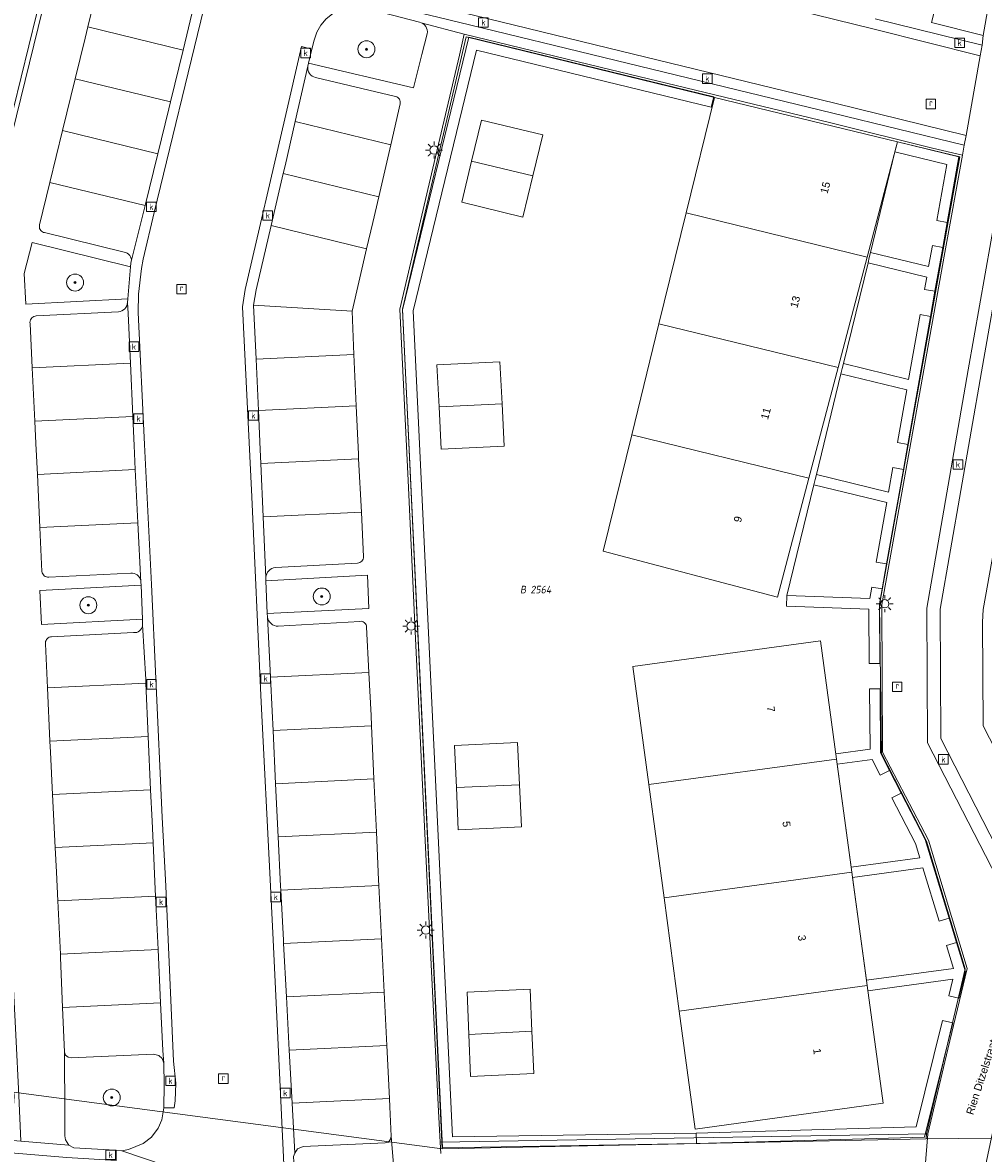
# Model space of a CAD drawing. Header units: metres. Extents: x 207466 to 209466, y 475780 to 477780.
# Tile 111 of 189: x 208454 to 208499, y 476604 to 476657. Entities that reach past the tile are written whole.
import ezdxf
from ezdxf.enums import TextEntityAlignment as Align

# ---------------------------------------------------------------- set-up
doc = ezdxf.new("R2010")
doc.units = ezdxf.units.M
doc.layers.get('0').update_dxf_attribs({"color": 253, "linetype": 'CONTINUOUS'})
for name, color, linetype, lineweight, true_color in [('B-RO-GR-BEPLANTING_CULTUUR_VASTE PLANTENVAK-GV', 7, 'CONTINUOUS', 0, 0x6d8a47), ('B-RO-GR-BOOM-S', 7, 'CONTINUOUS', 0, 0x6d8a47), ('B-RO-OG-BEBOUWING-GV', 7, 'CONTINUOUS', 0, 0xa50000), ('N-RO-GR-GROENVOORZIENING-GV', 7, 'CONTINUOUS', 0, 0x6d8a47)]:
    doc.layers.add(name, color=color, linetype=linetype, lineweight=lineweight, true_color=true_color)
for name, color, linetype, lineweight in [('B-RO-KL-ET_LS_OV_LICHTMAST-S', 253, 'CONTINUOUS', 0), ('B-RO-OG-BEBOUWING-T18', 7, 'CONTINUOUS', 0), ('B-RO-OG-TERREIN_ERF-GV', 253, 'CONTINUOUS', 0), ('B-RO-RI-GWA_KOLK-S', 253, 'CONTINUOUS', 0), ('B-RO-RI-GWA_RIOOLPUT-S', 253, 'CONTINUOUS', 0), ('B-RO-VH-ONVERHARD-GV', 253, 'CONTINUOUS', 0), ('B-RO-VH-VERHARDING_STRAATBAKSTEEN-GV', 253, 'CONTINUOUS', 0), ('B-WE-KG-GRENS_PERCEEL-GV', 150, 'CONTINUOUS', 18), ('B-WE-KG-GRENS_PERCEEL-S', 150, 'CONTINUOUS', 25), ('N-RO-KL-ET_LS_OV_LICHTMAST-S', 253, 'CONTINUOUS', 0), ('N-RO-OG-TERREIN_ERF-GV', 253, 'CONTINUOUS', 0), ('N-RO-OG-TOPOGRAFIE-T18', 7, 'CONTINUOUS', 0), ('N-RO-RI-GWA_KOLK-S', 253, 'CONTINUOUS', 0)]:
    doc.layers.add(name, color=color, linetype=linetype, lineweight=lineweight)
doc.styles.add('NLCS-ISO', font='NLCS-ISO.ttf')
doc.styles.add('NLCS-ISO-M200-T18', font='NLCS-ISO.ttf', dxfattribs={"height": 1.8})

# ---------------------------------------------------------------- blocks, each defined once
blk = doc.blocks.new('SKL-ET_OV_LICHTMAST-SO1')
at = {"color": 0, "linetype": 'ByBlock', "lineweight": -2}
blk.add_circle((0, 0), 1, dxfattribs=at)
for points in [[(-1.25, 0), (-2, 0)], [(-1.4142, 1.4142), (-0.8839, 0.8839)], [(0, 2), (0, 1.25)], [(0.8839, 0.8839), (1.4142, 1.4142)], [(2, 0), (1.25, 0)], [(-1.4142, -1.4142), (-0.8839, -0.8839)], [(0, -1.25), (0, -2)], [(0.8839, -0.8839), (1.4142, -1.4142)]]:
    blk.add_open_spline(points, degree=1, dxfattribs=at)
blk = doc.blocks.new('SRI-KOLK-SO1')
at = {"color": 0, "linetype": 'ByBlock', "lineweight": -2, "flags": 128}
blk.add_lwpolyline([(-1.125, -1.125), (1.125, -1.125), (1.125, 1.125), (-1.125, 1.125), (-1.125, -1.125)], dxfattribs=at)
at = {"color": 0, "linetype": 'ByBlock', "lineweight": -2, "insert": (0, 0), "char_height": 1.5, "attachment_point": 5, "line_spacing_factor": 0.8, "style": 'NLCS-ISO'}
blk.add_mtext('{\\C0;k}', dxfattribs=at)
blk = doc.blocks.new('SRI-PUT_INSPECTIEPUT_RIOOLPUT-SO1')
at = {"color": 0, "linetype": 'ByBlock', "lineweight": -2, "flags": 128}
blk.add_lwpolyline([(-1.125, -1.125), (1.125, -1.125), (1.125, 1.125), (-1.125, 1.125), (-1.125, -1.125)], dxfattribs=at)
at = {"color": 0, "linetype": 'ByBlock', "lineweight": -2, "insert": (0, 0.2828), "char_height": 1.5, "attachment_point": 5, "line_spacing_factor": 0.8, "style": 'NLCS-ISO'}
blk.add_mtext('{\\C0;r}', dxfattribs=at)
blk = doc.blocks.new('SGR-BOOM_01-SO1')
at = {"linetype": 'Continuous'}
h = blk.add_hatch(color=0, dxfattribs=at)
edge = h.paths.add_edge_path()
edge.add_arc((0, 0), 0.25, 0, 360)
at = {"color": 0, "linetype": 'ByBlock', "lineweight": -2}
for radius in [2, 0.25]:
    blk.add_circle((0, 0), radius, dxfattribs=at)
blk = doc.blocks.new('SKG-PERCEELNUMMER-SO')
at = {"style": 'NLCS-ISO', "oblique": 10, "flags": 1}
blk.add_attdef('GEMEENTECODE', text='', height=1.8, dxfattribs=at).set_placement((0, 2.55), align=Align.MIDDLE_CENTER)
at = {"style": 'NLCS-ISO', "oblique": 10}
blk.add_attdef('SECTIE', text='', height=1.8, dxfattribs=at).set_placement((-0.5, 0), align=Align.MIDDLE_RIGHT)
blk.add_attdef('PERCEELNUMMER', text='', height=1.8, dxfattribs=at).set_placement((0.5, 0), align=Align.MIDDLE_LEFT)

msp = doc.modelspace()

# ---------------------------------------------------------------- linework, layer by layer
at = {"layer": 'B-RO-GR-BEPLANTING_CULTUUR_VASTE PLANTENVAK-GV', "flags": 128}
for points in [[(208499.176, 476656.842), (208500.607, 476664.915), (208502.04, 476672.944), (208500.731, 476673.251), (208496.737, 476657.454), (208499.176, 476656.842)], [(208472.654, 476655.946), (208472.916, 476656.92), (208472.922, 476657.012), (208472.91, 476657.103), (208472.882, 476657.191), (208472.838, 476657.271), (208472.78, 476657.342), (208472.709, 476657.402), (208472.629, 476657.447), (208472.542, 476657.476), (208469.936, 476658.149), (208469.889, 476658.154), (208469.549, 476658.191), (208469.161, 476658.158), (208468.787, 476658.051), (208468.441, 476657.873), (208468.136, 476657.632), (208467.883, 476657.336), (208467.693, 476656.997), (208467.572, 476656.628), (208467.466, 476656.197), (208467.303, 476655.532), (208472.267, 476654.376), (208472.654, 476655.946)], [(208458.762, 476644.402), (208458.894, 476645.909), (208454.236, 476647.059), (208453.871, 476645.589), (208453.942, 476644.154), (208458.762, 476644.402)], [(208465.289, 476631.076), (208465.354, 476629.522), (208470.152, 476629.764), (208470.09, 476631.343), (208465.289, 476631.076)], [(208459.451, 476629.269), (208459.388, 476630.874), (208454.602, 476630.621), (208454.68, 476629.006), (208459.451, 476629.269)], [(208455.769, 476608.804), (208455.783, 476605.819), (208455.786, 476604.839), (208455.817, 476604.655), (208455.982, 476604.411), (208456.214, 476604.283), (208458.166, 476604.176), (208458.212, 476604.171), (208458.487, 476604.143), (208458.788, 476604.194), (208459.491, 476604.485), (208459.878, 476604.781), (208460.201, 476605.202), (208460.377, 476605.605), (208460.458, 476606.177), (208460.483, 476607.257), (208460.466, 476608.279), (208460.384, 476608.508), (208460.232, 476608.643), (208459.973, 476608.702), (208456.087, 476608.539), (208455.942, 476608.572), (208455.814, 476608.658), (208455.769, 476608.804)], [(208466.662, 476602.865), (208466.755, 476602.267), (208466.948, 476601.827), (208467.25, 476601.411), (208467.742, 476601.01), (208468.111, 476600.846), (208470.975, 476599.826), (208471.209, 476599.811), (208471.402, 476599.915), (208471.527, 476600.104), (208471.566, 476600.427), (208471.484, 476601.406), (208471.212, 476604.825), (208471.173, 476604.695), (208471.083, 476604.555), (208470.917, 476604.512), (208467.042, 476604.343), (208466.774, 476604.225), (208466.65, 476604.022), (208466.598, 476603.868), (208466.662, 476602.865)], [(208496.025, 476598.342), (208496.56, 476604.934), (208473.523, 476604.555), (208473.55, 476604.011)]]:
    msp.add_lwpolyline(points, dxfattribs=at)
at = {"layer": 'B-RO-OG-BEBOUWING-GV', "flags": 128}
for points in [[(208495.136, 476651.817), (208486.49, 476653.908), (208485.151, 476648.455), (208493.701, 476646.372), (208495.136, 476651.817)], [(208478.376, 476652.141), (208475.483, 476652.845), (208475.011, 476650.907), (208477.904, 476650.203), (208478.376, 476652.141)], [(208477.904, 476650.203), (208475.011, 476650.907), (208474.539, 476648.968), (208477.432, 476648.264), (208477.904, 476650.203)], [(208493.701, 476646.372), (208485.151, 476648.455), (208483.863, 476643.211), (208492.325, 476641.149), (208493.701, 476646.372)], [(208492.325, 476641.149), (208483.863, 476643.211), (208482.575, 476637.967), (208490.949, 476635.926), (208492.325, 476641.149)], [(208476.348, 476641.429), (208473.373, 476641.285), (208473.471, 476639.289), (208476.446, 476639.433), (208476.348, 476641.429)], [(208476.446, 476639.433), (208473.471, 476639.289), (208473.568, 476637.293), (208476.543, 476637.437), (208476.446, 476639.433)], [(208490.949, 476635.926), (208482.575, 476637.967), (208481.227, 476632.475), (208489.468, 476630.304), (208490.949, 476635.926)], [(208491.49, 476628.243), (208482.629, 476627.025), (208483.38, 476621.449), (208492.247, 476622.651), (208491.49, 476628.243)], [(208477.178, 476623.433), (208474.194, 476623.297), (208474.287, 476621.302), (208477.271, 476621.438), (208477.178, 476623.433)], [(208492.247, 476622.651), (208483.38, 476621.449), (208484.101, 476616.097), (208492.972, 476617.3), (208492.247, 476622.651)], [(208477.271, 476621.438), (208474.287, 476621.302), (208474.38, 476619.307), (208477.364, 476619.443), (208477.271, 476621.438)], [(208492.972, 476617.3), (208484.101, 476616.097), (208484.822, 476610.745), (208493.697, 476611.949), (208492.972, 476617.3)], [(208477.774, 476611.778), (208474.792, 476611.63), (208474.878, 476609.641), (208477.86, 476609.789), (208477.774, 476611.778)], [(208493.697, 476611.949), (208484.822, 476610.745), (208485.574, 476605.159), (208494.45, 476606.387), (208493.697, 476611.949)], [(208477.86, 476609.789), (208474.878, 476609.641), (208474.964, 476607.652), (208477.946, 476607.8), (208477.86, 476609.789)]]:
    msp.add_lwpolyline(points, dxfattribs=at)
at = {"layer": 'B-RO-OG-TERREIN_ERF-GV', "flags": 128}
for points in [[(208473.523, 476604.555), (208496.56, 476604.934), (208497.517, 476608.938), (208498.431, 476612.747), (208496.605, 476618.812), (208494.428, 476622.972), (208494.398, 476629.958), (208495.879, 476638.222), (208497.368, 476646.584), (208498.202, 476651.183), (208496.783, 476651.525), (208491.925, 476652.725), (208481.079, 476655.343), (208474.655, 476656.909), (208474.432, 476655.909), (208473.169, 476650.565), (208471.61, 476643.916), (208472.01, 476635.819), (208472.346, 476628.685), (208472.897, 476617.159), (208473.134, 476612.293), (208473.452, 476606.012), (208473.523, 476604.555)], [(208490.949, 476635.926), (208489.468, 476630.304), (208481.227, 476632.475), (208482.575, 476637.967), (208483.863, 476643.211), (208485.151, 476648.455), (208486.49, 476653.908), (208495.136, 476651.817), (208493.701, 476646.372), (208492.325, 476641.149), (208490.949, 476635.926)], [(208477.904, 476650.203), (208477.432, 476648.264), (208474.539, 476648.968), (208475.011, 476650.907), (208475.483, 476652.845), (208478.376, 476652.141), (208477.904, 476650.203)], [(208504.356, 476614.125), (208505.546, 476614.189), (208511.674, 476614.488), (208521.402, 476614.956), (208522.379, 476619.883), (208523.35, 476624.827), (208524.491, 476630.597), (208525.44, 476635.453), (208526.011, 476638.351), (208526.254, 476641.818), (208526.617, 476646.778), (208526.808, 476649.514), (208519.578, 476650.057), (208513.037, 476650.548), (208509.884, 476650.777), (208503.029, 476651.306), (208500.891, 476639.288), (208499.177, 476629.723), (208499.158, 476629.113), (208499.189, 476624.217), (208504.356, 476614.125)], [(208473.471, 476639.289), (208473.373, 476641.285), (208476.348, 476641.429), (208476.446, 476639.433), (208476.543, 476637.437), (208473.568, 476637.293), (208473.471, 476639.289)], [(208483.38, 476621.449), (208482.629, 476627.025), (208491.49, 476628.243), (208492.247, 476622.651), (208492.972, 476617.3), (208493.697, 476611.949), (208494.45, 476606.387), (208485.574, 476605.159), (208484.822, 476610.745), (208484.101, 476616.097), (208483.38, 476621.449)], [(208474.287, 476621.302), (208474.194, 476623.297), (208477.178, 476623.433), (208477.271, 476621.438), (208477.364, 476619.443), (208474.38, 476619.307), (208474.287, 476621.302)], [(208474.878, 476609.641), (208474.792, 476611.63), (208477.774, 476611.778), (208477.86, 476609.789), (208477.946, 476607.8), (208474.964, 476607.652), (208474.878, 476609.641)]]:
    msp.add_lwpolyline(points, dxfattribs=at)
at = {"layer": 'B-RO-VH-ONVERHARD-GV', "flags": 128}
msp.add_lwpolyline([(208418.187, 476602.643), (208434.802, 476606.064), (208435.078, 476606.121), (208450.642, 476604.829), (208452.947, 476604.653), (208453.713, 476604.592), (208453.611, 476606.759), (208453.477, 476609.619), (208452.925, 476620.434), (208452.417, 476631.465), (208451.882, 476642.617), (208451.752, 476645.328), (208451.77, 476645.85), (208451.851, 476646.366), (208454.933, 476658.904), (208457.666, 476670.027), (208460.913, 476683.267), (208460.869, 476683.757), (208459.71, 476689.154)], dxfattribs=at)
at = {"layer": 'B-RO-VH-VERHARDING_STRAATBAKSTEEN-GV', "flags": 128}
for points in [[(208497.451, 476591.834), (208500.7, 476607.135), (208502.15, 476613.931), (208497.174, 476623.621), (208497.145, 476629.741), (208499.1, 476640.954), (208500.966, 476651.533), (208502.97, 476662.821), (208504.72, 476672.601), (208504.913, 476673.471), (208507.045, 476682.691), (208509.343, 476682.699), (208509.358, 476682.802), (208509.427, 476683.271), (208509.437, 476683.34), (208507.202, 476683.321), (208508.853, 476689.85)], [(208507.958, 476688.829), (208506.223, 476681.772), (208503.196, 476682.583), (208503.041, 476682.626), (208503.011, 476682.542), (208502.855, 476682.098), (208502.827, 476682.019), (208503.007, 476681.968), (208506.108, 476681.13), (208504.287, 476673.63), (208504.1, 476672.725), (208502.336, 476662.882), (208500.346, 476651.627), (208498.475, 476641.039), (208496.512, 476629.786), (208496.554, 476623.42), (208501.502, 476613.813), (208500.109, 476607.282), (208496.849, 476591.935)], [(208500.607, 476664.915), (208499.176, 476656.842), (208499.127, 476656.379), (208499.041, 476655.88), (208498.373, 476652.122), (208498.278, 476651.655), (208498.202, 476651.183), (208497.368, 476646.584), (208495.879, 476638.222), (208494.398, 476629.958), (208494.428, 476622.972), (208496.605, 476618.812), (208498.431, 476612.747), (208497.517, 476608.938), (208496.56, 476604.934)], [(208453.713, 476604.592), (208455.982, 476604.411), (208455.817, 476604.655), (208455.786, 476604.839), (208455.783, 476605.819), (208455.769, 476608.804), (208455.681, 476610.912), (208455.583, 476613.277), (208455.576, 476613.43), (208455.459, 476615.947), (208455.396, 476617.313), (208455.338, 476618.464), (208455.211, 476620.981), (208455.11, 476622.97), (208455.086, 476623.498), (208454.97, 476626.015), (208454.874, 476628.093), (208454.873, 476628.148), (208454.881, 476628.203), (208454.899, 476628.255), (208454.927, 476628.303), (208454.962, 476628.345), (208455.005, 476628.381), (208455.053, 476628.408), (208455.105, 476628.426), (208455.16, 476628.434), (208459.039, 476628.624), (208459.112, 476628.625), (208459.183, 476628.639), (208459.25, 476628.666), (208459.311, 476628.705), (208459.365, 476628.755), (208459.408, 476628.813), (208459.44, 476628.878), (208459.459, 476628.948), (208459.463, 476628.998), (208459.458, 476629.092), (208459.451, 476629.269), (208454.68, 476629.006), (208454.602, 476630.621), (208459.388, 476630.874), (208459.383, 476631.006), (208459.373, 476631.085), (208459.35, 476631.161), (208459.313, 476631.232), (208459.264, 476631.296), (208459.205, 476631.35), (208459.137, 476631.393), (208459.063, 476631.423), (208458.985, 476631.439), (208458.905, 476631.442), (208455.031, 476631.248), (208454.974, 476631.248), (208454.917, 476631.259), (208454.864, 476631.28), (208454.816, 476631.311), (208454.775, 476631.351), (208454.742, 476631.398), (208454.719, 476631.451), (208454.706, 476631.507), (208454.608, 476633.587), (208454.49, 476636.104), (208454.422, 476637.564), (208454.37, 476638.621), (208454.245, 476641.138), (208454.141, 476643.229), (208454.139, 476643.287), (208454.148, 476643.345), (208454.167, 476643.4), (208454.195, 476643.451), (208454.232, 476643.496), (208454.276, 476643.534), (208454.326, 476643.564), (208454.381, 476643.584), (208454.438, 476643.594), (208458.319, 476643.786), (208458.402, 476643.801), (208458.481, 476643.83), (208458.554, 476643.873), (208458.617, 476643.928), (208458.67, 476643.994), (208458.71, 476644.067), (208458.736, 476644.147), (208458.747, 476644.23), (208458.762, 476644.402), (208453.942, 476644.154), (208453.871, 476645.589), (208454.236, 476647.059), (208458.894, 476645.909), (208458.909, 476646.082), (208458.927, 476646.157), (208458.93, 476646.234), (208458.919, 476646.31), (208458.892, 476646.383), (208458.852, 476646.448), (208458.8, 476646.505), (208458.738, 476646.551), (208458.668, 476646.584), (208458.593, 476646.602), (208454.829, 476647.527), (208454.777, 476647.54), (208454.728, 476647.563), (208454.684, 476647.594), (208454.647, 476647.633), (208454.618, 476647.678), (208454.597, 476647.728), (208454.586, 476647.781), (208454.585, 476647.835), (208454.594, 476647.888), (208455.086, 476649.901), (208455.684, 476652.349), (208456.282, 476654.797), (208456.751, 476656.715), (208456.879, 476657.245), (208457.471, 476659.695)], [(208456.879, 476657.245), (208461.375, 476656.15), (208461.966, 476658.599), (208457.471, 476659.695), (208456.879, 476657.245)], [(208475.163, 476657.794), (208481.428, 476656.256), (208492.171, 476653.652), (208498.373, 476652.122), (208499.041, 476655.88), (208494.028, 476657.135), (208483.711, 476659.687)], [(208483.711, 476659.687), (208494.028, 476657.135), (208499.041, 476655.88), (208499.127, 476656.379), (208494.071, 476657.622)], [(208454.933, 476658.904), (208451.851, 476646.366)], [(208470, 476658.55), (208473.024, 476657.803), (208474.911, 476657.345), (208481.255, 476655.805), (208492.073, 476653.167), (208498.278, 476651.655), (208498.373, 476652.122), (208492.171, 476653.652), (208481.428, 476656.256), (208475.163, 476657.794), (208472.789, 476658.35), (208470.123, 476658.988), (208470, 476658.55)], [(208461.966, 476658.599), (208461.375, 476656.15), (208460.785, 476653.7), (208460.708, 476653.381), (208460.183, 476651.253), (208459.58, 476648.806), (208458.927, 476646.157), (208458.909, 476646.082), (208458.894, 476645.909), (208458.762, 476644.402), (208458.747, 476644.23), (208458.785, 476643.713), (208458.889, 476641.36)], [(208472.629, 476657.447), (208474.655, 476656.909), (208481.079, 476655.343), (208491.925, 476652.725), (208496.783, 476651.525), (208498.202, 476651.183), (208498.278, 476651.655), (208492.073, 476653.167), (208481.255, 476655.805), (208474.911, 476657.345), (208473.024, 476657.803), (208470, 476658.55), (208469.889, 476658.154), (208469.936, 476658.149), (208472.542, 476657.476), (208472.629, 476657.447)], [(208462.353, 476658.112), (208460.013, 476648.475), (208459.487, 476646.269), (208459.402, 476645.83), (208459.267, 476644.612), (208459.255, 476643.749), (208459.553, 476637.51), (208459.876, 476630.896), (208460.09, 476626.459), (208460.393, 476619.912), (208460.563, 476616.638), (208460.919, 476608.383), (208461.025, 476607.338), (208461.006, 476606.497), (208460.96, 476606.165), (208460.458, 476606.177), (208460.377, 476605.605), (208460.201, 476605.202), (208459.878, 476604.781), (208459.491, 476604.485), (208458.788, 476604.194), (208458.487, 476604.143)], [(208458.889, 476641.36), (208459, 476638.843), (208459.061, 476637.472), (208459.118, 476636.326), (208459.243, 476633.809), (208459.383, 476631.006), (208459.388, 476630.874), (208459.451, 476629.269), (208459.458, 476629.092), (208459.463, 476628.998), (208459.608, 476626.409), (208459.616, 476626.238), (208459.728, 476623.72), (208459.84, 476621.203), (208459.906, 476619.711), (208459.955, 476618.685), (208460.06, 476616.495), (208460.075, 476616.168), (208460.193, 476613.651), (208460.311, 476611.134), (208460.417, 476608.875), (208460.466, 476608.279), (208460.483, 476607.257), (208460.458, 476606.177), (208460.96, 476606.165), (208461.006, 476606.497), (208461.025, 476607.338), (208460.919, 476608.383), (208460.563, 476616.638), (208460.393, 476619.912), (208460.09, 476626.459), (208459.876, 476630.896), (208459.553, 476637.51), (208459.255, 476643.749), (208459.267, 476644.612), (208459.402, 476645.83), (208459.487, 476646.269), (208460.013, 476648.475), (208462.353, 476658.112)], [(208466.167, 476602.838), (208465.98, 476606.836), (208465.626, 476614.113), (208465.511, 476616.639), (208465.055, 476625.649), (208464.62, 476635.044), (208464.19, 476644.016), (208464.303, 476644.84), (208466.176, 476652.899), (208466.975, 476656.327), (208467.466, 476656.197), (208467.572, 476656.628), (208467.693, 476656.997), (208467.883, 476657.336), (208468.136, 476657.632)], [(208456.282, 476654.797), (208460.785, 476653.7), (208461.375, 476656.15), (208456.879, 476657.245), (208456.751, 476656.715), (208456.282, 476654.797)], [(208473.55, 476604.011), (208473.523, 476604.555), (208473.452, 476606.012), (208473.134, 476612.293), (208472.897, 476617.159), (208472.346, 476628.685), (208472.01, 476635.819), (208471.61, 476643.916), (208473.169, 476650.565), (208474.432, 476655.909), (208474.655, 476656.909), (208472.629, 476657.447), (208472.709, 476657.402), (208472.78, 476657.342), (208472.838, 476657.271), (208472.882, 476657.191), (208472.91, 476657.103), (208472.922, 476657.012), (208472.916, 476656.92), (208472.654, 476655.946), (208472.267, 476654.376), (208467.303, 476655.532), (208467.269, 476655.394), (208467.263, 476655.305), (208467.274, 476655.217), (208467.301, 476655.131), (208467.344, 476655.052), (208467.401, 476654.983), (208467.47, 476654.925), (208467.549, 476654.881), (208467.634, 476654.852), (208471.415, 476653.955), (208471.468, 476653.938), (208471.517, 476653.91), (208471.559, 476653.873), (208471.594, 476653.829), (208471.62, 476653.779), (208471.635, 476653.725), (208471.639, 476653.67), (208471.633, 476653.614), (208471.184, 476651.673), (208470.617, 476649.217), (208470.338, 476648.01), (208470.046, 476646.763), (208469.358, 476643.822), (208469.449, 476641.761), (208469.556, 476639.349), (208469.658, 476637.052), (208469.669, 476636.831), (208469.798, 476634.314), (208469.906, 476632.209), (208469.9, 476632.152), (208469.884, 476632.098), (208469.858, 476632.047), (208469.823, 476632.003), (208469.78, 476631.966), (208469.73, 476631.937), (208469.676, 476631.919), (208469.62, 476631.911), (208465.737, 476631.704), (208465.649, 476631.687), (208465.566, 476631.654), (208465.49, 476631.608), (208465.423, 476631.549), (208465.367, 476631.479), (208465.325, 476631.401), (208465.296, 476631.317), (208465.283, 476631.229)], [(208494.071, 476657.622), (208499.127, 476656.379), (208499.176, 476656.842), (208496.737, 476657.454)], [(208466.598, 476603.868), (208466.65, 476604.022), (208466.525, 476606.386), (208466.392, 476608.902), (208466.259, 476611.419), (208466.126, 476613.935), (208466.117, 476614.097), (208465.988, 476616.452), (208465.978, 476616.644), (208465.868, 476618.969), (208465.749, 476621.486), (208465.629, 476624.003), (208465.586, 476624.92), (208465.505, 476626.52), (208465.361, 476629.365), (208465.354, 476629.522), (208465.289, 476631.076), (208465.283, 476631.229), (208465.157, 476634.092), (208465.047, 476636.61), (208465.017, 476637.284), (208464.933, 476639.127), (208464.822, 476641.54), (208464.705, 476644.094), (208464.821, 476644.818), (208465.533, 476647.863), (208466.106, 476650.317), (208466.191, 476650.68), (208466.67, 476652.773), (208467.269, 476655.394), (208467.303, 476655.532), (208467.466, 476656.197), (208466.975, 476656.327), (208466.176, 476652.899), (208464.303, 476644.84), (208464.19, 476644.016), (208464.62, 476635.044), (208465.055, 476625.649), (208465.511, 476616.639), (208465.626, 476614.113), (208465.98, 476606.836), (208466.167, 476602.838)], [(208466.67, 476652.773), (208471.184, 476651.673), (208471.633, 476653.614), (208471.639, 476653.67), (208471.635, 476653.725), (208471.62, 476653.779), (208471.594, 476653.829), (208471.559, 476653.873), (208471.517, 476653.91), (208471.468, 476653.938), (208471.415, 476653.955), (208467.634, 476654.852), (208467.549, 476654.881), (208467.47, 476654.925), (208467.401, 476654.983), (208467.344, 476655.052), (208467.301, 476655.131), (208467.274, 476655.217), (208467.263, 476655.305), (208467.269, 476655.394), (208466.67, 476652.773)], [(208455.684, 476652.349), (208460.183, 476651.253), (208460.708, 476653.381), (208460.785, 476653.7), (208456.282, 476654.797), (208455.684, 476652.349)], [(208455.086, 476649.901), (208459.58, 476648.806), (208460.183, 476651.253), (208455.684, 476652.349), (208455.086, 476649.901)], [(208466.106, 476650.317), (208470.617, 476649.217), (208471.184, 476651.673), (208466.67, 476652.773), (208466.191, 476650.68), (208466.106, 476650.317)], [(208501.502, 476613.813), (208496.554, 476623.42), (208496.512, 476629.786), (208498.475, 476641.039), (208500.346, 476651.627)], [(208500.966, 476651.533), (208499.1, 476640.954), (208497.145, 476629.741), (208497.174, 476623.621), (208502.15, 476613.931)], [(208465.533, 476647.863), (208470.046, 476646.763), (208470.338, 476648.01), (208470.617, 476649.217), (208466.106, 476650.317), (208465.533, 476647.863)], [(208454.585, 476647.835), (208454.586, 476647.781), (208454.597, 476647.728), (208454.618, 476647.678), (208454.647, 476647.633), (208454.684, 476647.594), (208454.728, 476647.563), (208454.777, 476647.54), (208454.829, 476647.527), (208458.593, 476646.602), (208458.668, 476646.584), (208458.738, 476646.551), (208458.8, 476646.505), (208458.852, 476646.448), (208458.892, 476646.383), (208458.919, 476646.31), (208458.93, 476646.234), (208458.927, 476646.157), (208459.58, 476648.806), (208455.086, 476649.901), (208454.594, 476647.888), (208454.585, 476647.835)], [(208464.705, 476644.094), (208469.358, 476643.822), (208470.046, 476646.763), (208465.533, 476647.863), (208464.821, 476644.818), (208464.705, 476644.094)], [(208454.139, 476643.287), (208454.141, 476643.229), (208454.245, 476641.138), (208458.889, 476641.36), (208458.785, 476643.713), (208458.747, 476644.23), (208458.736, 476644.147), (208458.71, 476644.067), (208458.67, 476643.994), (208458.617, 476643.928), (208458.554, 476643.873), (208458.481, 476643.83), (208458.402, 476643.801), (208458.319, 476643.786), (208454.438, 476643.594), (208454.381, 476643.584), (208454.326, 476643.564), (208454.276, 476643.534), (208454.232, 476643.496), (208454.195, 476643.451), (208454.167, 476643.4), (208454.148, 476643.345), (208454.139, 476643.287)], [(208464.822, 476641.54), (208469.449, 476641.761), (208469.358, 476643.822), (208464.705, 476644.094), (208464.822, 476641.54)], [(208464.933, 476639.127), (208469.556, 476639.349), (208469.449, 476641.761), (208464.822, 476641.54), (208464.933, 476639.127)], [(208454.37, 476638.621), (208459, 476638.843), (208458.889, 476641.36), (208454.245, 476641.138), (208454.37, 476638.621)], [(208465.047, 476636.61), (208469.669, 476636.831), (208469.658, 476637.052), (208469.556, 476639.349), (208464.933, 476639.127), (208465.017, 476637.284), (208465.047, 476636.61)], [(208504.356, 476614.125), (208499.189, 476624.217), (208499.158, 476629.113), (208499.177, 476629.723), (208500.891, 476639.288)], [(208454.422, 476637.564), (208454.49, 476636.104), (208459.118, 476636.326), (208459.061, 476637.472), (208459, 476638.843), (208454.37, 476638.621), (208454.422, 476637.564)], [(208465.157, 476634.092), (208469.798, 476634.314), (208469.669, 476636.831), (208465.047, 476636.61), (208465.157, 476634.092)], [(208454.608, 476633.587), (208459.243, 476633.809), (208459.118, 476636.326), (208454.49, 476636.104), (208454.608, 476633.587)], [(208465.283, 476631.229), (208465.296, 476631.317), (208465.325, 476631.401), (208465.367, 476631.479), (208465.423, 476631.549), (208465.49, 476631.608), (208465.566, 476631.654), (208465.649, 476631.687), (208465.737, 476631.704), (208469.62, 476631.911), (208469.676, 476631.919), (208469.73, 476631.937), (208469.78, 476631.966), (208469.823, 476632.003), (208469.858, 476632.047), (208469.884, 476632.098), (208469.9, 476632.152), (208469.906, 476632.209), (208469.798, 476634.314), (208465.157, 476634.092), (208465.283, 476631.229)], [(208454.706, 476631.507), (208454.719, 476631.451), (208454.742, 476631.398), (208454.775, 476631.351), (208454.816, 476631.311), (208454.864, 476631.28), (208454.917, 476631.259), (208454.974, 476631.248), (208455.031, 476631.248), (208458.905, 476631.442), (208458.985, 476631.439), (208459.063, 476631.423), (208459.137, 476631.393), (208459.205, 476631.35), (208459.264, 476631.296), (208459.313, 476631.232), (208459.35, 476631.161), (208459.373, 476631.085), (208459.383, 476631.006), (208459.243, 476633.809), (208454.608, 476633.587), (208454.706, 476631.507)], [(208465.283, 476631.229), (208465.289, 476631.076), (208470.09, 476631.343), (208470.152, 476629.764), (208465.354, 476629.522), (208465.361, 476629.365), (208465.381, 476629.276), (208465.417, 476629.193), (208465.468, 476629.117), (208465.532, 476629.052), (208465.606, 476628.999), (208465.689, 476628.96), (208465.777, 476628.937), (208465.868, 476628.93), (208469.73, 476629.157), (208469.782, 476629.16), (208469.833, 476629.152), (208469.882, 476629.135), (208469.927, 476629.109), (208469.966, 476629.076), (208469.999, 476629.035), (208470.022, 476628.989), (208470.037, 476628.939), (208470.042, 476628.887), (208470.151, 476626.743), (208470.255, 476624.704), (208470.277, 476624.226), (208470.394, 476621.709), (208470.51, 476619.191), (208470.614, 476616.945), (208470.627, 476616.674), (208470.753, 476614.157), (208470.878, 476611.64), (208471.003, 476609.123), (208471.129, 476606.606), (208471.148, 476606.219), (208471.212, 476604.825), (208471.484, 476601.406)], [(208465.361, 476629.365), (208465.505, 476626.52), (208470.151, 476626.743), (208470.042, 476628.887), (208470.037, 476628.939), (208470.022, 476628.989), (208469.999, 476629.035), (208469.966, 476629.076), (208469.927, 476629.109), (208469.882, 476629.135), (208469.833, 476629.152), (208469.782, 476629.16), (208469.73, 476629.157), (208465.868, 476628.93), (208465.777, 476628.937), (208465.689, 476628.96), (208465.606, 476628.999), (208465.532, 476629.052), (208465.468, 476629.117), (208465.417, 476629.193), (208465.381, 476629.276), (208465.361, 476629.365)], [(208454.873, 476628.148), (208454.874, 476628.093), (208454.97, 476626.015), (208459.616, 476626.238), (208459.608, 476626.409), (208459.463, 476628.998), (208459.459, 476628.948), (208459.44, 476628.878), (208459.408, 476628.813), (208459.365, 476628.755), (208459.311, 476628.705), (208459.25, 476628.666), (208459.183, 476628.639), (208459.112, 476628.625), (208459.039, 476628.624), (208455.16, 476628.434), (208455.105, 476628.426), (208455.053, 476628.408), (208455.005, 476628.381), (208454.962, 476628.345), (208454.927, 476628.303), (208454.899, 476628.255), (208454.881, 476628.203), (208454.873, 476628.148)], [(208465.629, 476624.003), (208470.277, 476624.226), (208470.255, 476624.704), (208470.151, 476626.743), (208465.505, 476626.52), (208465.586, 476624.92), (208465.629, 476624.003)], [(208455.086, 476623.498), (208459.728, 476623.72), (208459.616, 476626.238), (208454.97, 476626.015), (208455.086, 476623.498)], [(208465.749, 476621.486), (208470.394, 476621.709), (208470.277, 476624.226), (208465.629, 476624.003), (208465.749, 476621.486)], [(208455.11, 476622.97), (208455.211, 476620.981), (208459.84, 476621.203), (208459.728, 476623.72), (208455.086, 476623.498), (208455.11, 476622.97)], [(208465.868, 476618.969), (208470.51, 476619.191), (208470.394, 476621.709), (208465.749, 476621.486), (208465.868, 476618.969)], [(208455.338, 476618.464), (208459.955, 476618.685), (208459.906, 476619.711), (208459.84, 476621.203), (208455.211, 476620.981), (208455.338, 476618.464)], [(208465.988, 476616.452), (208470.627, 476616.674), (208470.614, 476616.945), (208470.51, 476619.191), (208465.868, 476618.969), (208465.978, 476616.644), (208465.988, 476616.452)], [(208455.396, 476617.313), (208455.459, 476615.947), (208460.075, 476616.168), (208460.06, 476616.495), (208459.955, 476618.685), (208455.338, 476618.464), (208455.396, 476617.313)], [(208466.126, 476613.935), (208470.753, 476614.157), (208470.627, 476616.674), (208465.988, 476616.452), (208466.117, 476614.097), (208466.126, 476613.935)], [(208455.576, 476613.43), (208460.193, 476613.651), (208460.075, 476616.168), (208455.459, 476615.947), (208455.576, 476613.43)], [(208466.259, 476611.419), (208470.878, 476611.64), (208470.753, 476614.157), (208466.126, 476613.935), (208466.259, 476611.419)], [(208455.583, 476613.277), (208455.681, 476610.912), (208460.311, 476611.134), (208460.193, 476613.651), (208455.576, 476613.43), (208455.583, 476613.277)], [(208466.392, 476608.902), (208471.003, 476609.123), (208470.878, 476611.64), (208466.259, 476611.419), (208466.392, 476608.902)], [(208455.769, 476608.804), (208455.814, 476608.658), (208455.942, 476608.572), (208456.087, 476608.539), (208459.973, 476608.702), (208460.232, 476608.643), (208460.384, 476608.508), (208460.466, 476608.279), (208460.417, 476608.875), (208460.311, 476611.134), (208455.681, 476610.912), (208455.769, 476608.804)], [(208466.525, 476606.386), (208471.129, 476606.606), (208471.003, 476609.123), (208466.392, 476608.902), (208466.525, 476606.386)], [(208466.65, 476604.022), (208466.774, 476604.225), (208467.042, 476604.343), (208470.917, 476604.512), (208471.083, 476604.555), (208471.173, 476604.695), (208471.212, 476604.825), (208471.148, 476606.219), (208471.129, 476606.606), (208466.525, 476606.386), (208466.65, 476604.022)], [(208418.279, 476602.197), (208418.289, 476602.148), (208434.956, 476605.583), (208450.573, 476604.259), (208455.888, 476603.822), (208458.207, 476603.675), (208458.212, 476604.171), (208458.166, 476604.176), (208456.214, 476604.283), (208455.982, 476604.411), (208453.713, 476604.592), (208452.947, 476604.653), (208450.642, 476604.829), (208435.078, 476606.121), (208434.802, 476606.064), (208418.187, 476602.643), (208418.279, 476602.197)], [(208496.56, 476604.934), (208496.025, 476598.342)], [(208467.742, 476601.01), (208458.487, 476604.143), (208458.212, 476604.171), (208458.207, 476603.675)], [(208458.487, 476604.143), (208467.742, 476601.01)]]:
    msp.add_lwpolyline(points, dxfattribs=at)
at = {"layer": 'B-WE-KG-GRENS_PERCEEL-GV'}
for points in [[(208459.448, 476689.572), (208460.759, 476683.752), (208457.832, 476671.739), (208454.807, 476659.326), (208453, 476651.909)], [(208453.492, 476606.899), (208473.61, 476604.23), (208471.742, 476643.903), (208474.746, 476656.785), (208486.49, 476653.908), (208495.136, 476651.817), (208498.084, 476651.111), (208494.282, 476629.94), (208494.373, 476622.914), (208496.511, 476618.769), (208498.337, 476612.741), (208496.499, 476604.934), (208496.481, 476604.707), (208539.718, 476605.15)], [(208571.913, 476590.239), (208574.646, 476605.173), (208564.393, 476605.442), (208563.013, 476605.716), (208562.344, 476605.849), (208557.975, 476606.705), (208557.791, 476605.605), (208539.718, 476605.15), (208496.481, 476604.707), (208473.61, 476604.23), (208453.492, 476606.899), (208453.376, 476606.914), (208453.386, 476606.714), (208453.255, 476604.661), (208436.495, 476606.386), (208436.455, 476606.582), (208420.093, 476603.251)]]:
    msp.add_lwpolyline(points, dxfattribs=at)
for points in [[(208427.412, 476658.663), (208427.555, 476652.725), (208447.656, 476653.211), (208453, 476651.909), (208454.807, 476659.326)], [(208473.61, 476604.23), (208496.481, 476604.707), (208496.499, 476604.934), (208498.337, 476612.741), (208496.511, 476618.769), (208494.373, 476622.914), (208494.282, 476629.94), (208498.084, 476651.111), (208495.136, 476651.817), (208486.49, 476653.908), (208474.746, 476656.785), (208471.742, 476643.903)]]:
    msp.add_lwpolyline(points, close=True, dxfattribs=at)
at = {"layer": 'N-RO-GR-GROENVOORZIENING-GV', "flags": 128}
for points in [[(208474.876, 476656.759), (208471.738, 476643.883), (208473.636, 476604.286), (208485.63, 476604.478), (208485.623, 476604.978), (208474.112, 476604.794), (208472.241, 476643.835), (208475.243, 476656.154), (208486.329, 476653.453), (208486.447, 476653.939), (208474.876, 476656.759)], [(208498.033, 476651.116), (208495.133, 476651.823), (208495.015, 476651.337), (208497.459, 476650.741), (208496.989, 476648.094), (208497.482, 476648.006), (208498.033, 476651.116)], [(208493.858, 476646.591), (208493.799, 476646.348), (208493.74, 476646.105), (208496.517, 476645.428), (208496.412, 476644.84), (208496.905, 476644.753), (208497.272, 476646.824), (208496.78, 476646.911), (208496.604, 476645.922), (208493.858, 476646.591)], [(208496.695, 476643.571), (208496.203, 476643.659), (208495.659, 476640.594), (208492.58, 476641.344), (208492.52, 476641.101), (208492.461, 476640.858), (208495.571, 476640.101), (208495.129, 476637.605), (208495.621, 476637.517), (208496.695, 476643.571)], [(208495.411, 476636.336), (208494.919, 476636.423), (208494.714, 476635.266), (208491.301, 476636.098), (208491.242, 476635.855), (208491.183, 476635.612), (208494.626, 476634.773), (208494.127, 476631.961), (208494.62, 476631.874), (208495.411, 476636.336)], [(208494.41, 476630.692), (208493.918, 476630.78), (208493.82, 476630.23), (208489.908, 476630.38), (208489.889, 476629.88), (208493.786, 476629.731), (208493.802, 476627.171), (208494.302, 476627.174), (208494.284, 476629.983), (208494.41, 476630.692)], [(208494.31, 476625.974), (208493.81, 476625.969), (208493.838, 476623.119), (208492.214, 476622.899), (208492.248, 476622.652), (208492.282, 476622.404), (208493.931, 476622.627), (208494.315, 476621.882), (208494.76, 476622.111), (208494.33, 476622.945), (208494.31, 476625.974)], [(208495.31, 476621.045), (208494.866, 476620.816), (208495.978, 476618.661), (208496.183, 476617.988), (208492.94, 476617.548), (208492.974, 476617.3), (208493.007, 476617.052), (208496.33, 476617.503), (208497.096, 476614.983), (208497.574, 476615.129), (208496.443, 476618.85), (208495.31, 476621.045)], [(208498.039, 476611.349), (208498.346, 476612.591), (208497.923, 476613.98), (208497.445, 476613.835), (208497.774, 476612.754), (208493.666, 476612.197), (208493.699, 476611.949), (208493.733, 476611.701), (208497.746, 476612.246), (208497.554, 476611.469), (208498.039, 476611.349)], [(208497.751, 476610.184), (208497.266, 476610.304), (208496.023, 476605.276), (208485.623, 476604.978), (208485.63, 476604.478), (208496.417, 476604.788), (208497.751, 476610.184)]]:
    msp.add_lwpolyline(points, dxfattribs=at)
at = {"layer": 'N-RO-OG-TERREIN_ERF-GV', "flags": 128}
for points in [[(208451.851, 476646.366), (208454.933, 476658.904), (208457.666, 476670.027), (208460.913, 476683.267), (208460.869, 476683.757), (208435.021, 476683.451)], [(208497.459, 476650.741), (208495.015, 476651.337), (208493.858, 476646.591), (208496.604, 476645.922), (208496.78, 476646.911), (208497.272, 476646.824), (208497.482, 476648.006), (208496.989, 476648.094), (208497.459, 476650.741)], [(208496.203, 476643.659), (208496.695, 476643.571), (208496.905, 476644.753), (208496.412, 476644.84), (208496.517, 476645.428), (208493.74, 476646.105), (208492.58, 476641.344), (208495.659, 476640.594), (208496.203, 476643.659)], [(208495.571, 476640.101), (208492.461, 476640.858), (208491.301, 476636.098), (208494.714, 476635.266), (208494.919, 476636.423), (208495.411, 476636.336), (208495.621, 476637.517), (208495.129, 476637.605), (208495.571, 476640.101)], [(208494.626, 476634.773), (208491.183, 476635.612), (208489.908, 476630.38), (208493.82, 476630.23), (208493.918, 476630.78), (208494.41, 476630.692), (208494.62, 476631.874), (208494.127, 476631.961), (208494.626, 476634.773)], [(208494.866, 476620.816), (208495.31, 476621.045), (208494.76, 476622.111), (208494.315, 476621.882), (208493.931, 476622.627), (208492.282, 476622.404), (208492.94, 476617.548), (208496.183, 476617.988), (208495.978, 476618.661), (208494.866, 476620.816)], [(208497.445, 476613.835), (208497.923, 476613.98), (208497.574, 476615.129), (208497.096, 476614.983), (208496.33, 476617.503), (208493.007, 476617.052), (208493.666, 476612.197), (208497.774, 476612.754), (208497.445, 476613.835)]]:
    msp.add_lwpolyline(points, dxfattribs=at)

# ---------------------------------------------------------------- block references
at = {"layer": 'B-RO-GR-BOOM-S', "xscale": 0.2, "yscale": 0.2, "zscale": 0.2}
for p in [(208470.04, 476656.191), (208456.27, 476645.166), (208467.926, 476630.334), (208456.899, 476629.92), (208458.003, 476606.658)]:
    msp.add_blockref('SGR-BOOM_01-SO1', p, dxfattribs=at)
at = {"layer": 'B-RO-KL-ET_LS_OV_LICHTMAST-S', "xscale": 0.2, "yscale": 0.2, "zscale": 0.2}
for p in [(208473.237, 476651.427), (208494.528, 476629.991)]:
    msp.add_blockref('SKL-ET_OV_LICHTMAST-SO1', p, dxfattribs=at)
at = {"layer": 'B-RO-RI-GWA_KOLK-S', "xscale": 0.2, "yscale": 0.2, "zscale": 0.2}
for p in [(208475.567, 476657.458), (208467.163, 476656.018), (208459.877, 476648.745), (208465.376, 476648.337), (208459.27, 476638.735), (208464.697, 476638.884), (208465.274, 476626.457), (208459.883, 476626.185), (208460.335, 476615.899), (208465.753, 476616.136), (208460.777, 476607.443), (208466.207, 476606.867), (208457.954, 476603.946)]:
    msp.add_blockref('SRI-KOLK-SO1', p, dxfattribs=at)
at = {"layer": 'B-RO-RI-GWA_RIOOLPUT-S', "xscale": 0.2, "yscale": 0.2, "zscale": 0.2}
for p in [(208496.712, 476653.606), (208461.302, 476644.857), (208495.121, 476626.063), (208463.274, 476607.548)]:
    msp.add_blockref('SRI-PUT_INSPECTIEPUT_RIOOLPUT-SO1', p, dxfattribs=at)
at = {"layer": 'B-WE-KG-GRENS_PERCEEL-S', "xscale": 0.2, "yscale": 0.2, "zscale": 0.2}
msp.add_blockref('SKG-PERCEELNUMMER-SO', (208477.689, 476630.659), dxfattribs=at).add_auto_attribs({'PERCEELNUMMER': '2564', 'SECTIE': 'B'})
at = {"layer": 'N-RO-KL-ET_LS_OV_LICHTMAST-S', "xscale": 0.2, "yscale": 0.2, "zscale": 0.2}
for p in [(208472.154, 476628.936), (208472.842, 476614.57)]:
    msp.add_blockref('SKL-ET_OV_LICHTMAST-SO1', p, dxfattribs=at)
at = {"layer": 'N-RO-RI-GWA_KOLK-S', "xscale": 0.2, "yscale": 0.2, "zscale": 0.2}
for p in [(208498.068, 476656.496), (208486.149, 476654.799), (208459.052, 476642.136), (208497.992, 476636.569), (208497.302, 476622.636)]:
    msp.add_blockref('SRI-KOLK-SO1', p, dxfattribs=at)

# ---------------------------------------------------------------- texts
at = {"layer": 'B-RO-OG-BEBOUWING-T18', "char_height": 0.36, "attachment_point": 5, "line_spacing_factor": 0.8, "style": 'NLCS-ISO-M200-T18'}
for s, insert, rotation in [('{\\fArial|b0|i0|c0|p34;\\C256;15}', (208491.722, 476649.653), 75.2), ('{\\fArial|b0|i0|c0|p34;\\C256;13}', (208490.3, 476644.257), 75.2), ('{\\fArial|b0|i0|c0|p34;\\C256;11}', (208488.91, 476638.98), 75.2), ('{\\fArial|b0|i0|c0|p34;\\C256;9}', (208487.593, 476633.981), 75.2), ('{\\fArial|b0|i0|c0|p34;\\C256;7}', (208489.152, 476625.014), 277.7), ('{\\fArial|b0|i0|c0|p34;\\C256;5}', (208489.888, 476619.578), 277.7), ('{\\fArial|b0|i0|c0|p34;\\C256;3}', (208490.617, 476614.2), 277.7), ('{\\fArial|b0|i0|c0|p34;\\C256;1}', (208491.343, 476608.841), 277.7)]:
    msp.add_mtext(s, dxfattribs=dict(at, insert=insert, rotation=rotation))
at = {"layer": 'N-RO-OG-TOPOGRAFIE-T18', "insert": (208499.105, 476607.618), "char_height": 0.36, "attachment_point": 5, "rotation": 72.1, "line_spacing_factor": 0.8, "style": 'NLCS-ISO-M200-T18'}
msp.add_mtext('{\\fArial|b0|i0|c0|p34;\\C256;Rien Ditzelstraat}', dxfattribs=at)

doc.saveas('drawing.dxf')
